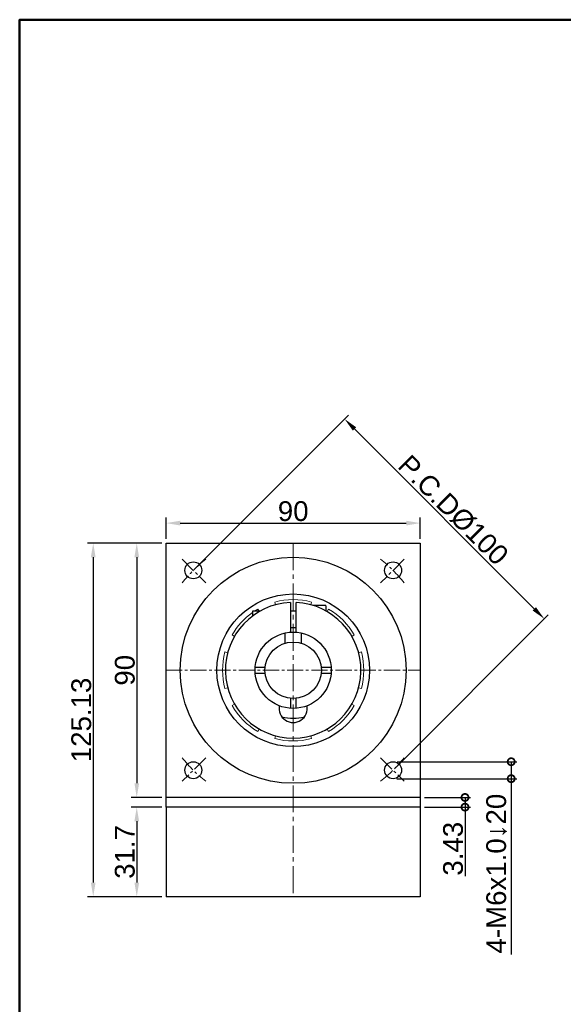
# Model space of a CAD drawing. Header units: millimetres. Extents: x 2723 to 3595, y 721 to 1332.
# Tile 2 of 8: x 2723 to 2916, y 984 to 1332. Entities that reach past the tile are written whole.
import ezdxf

# ---------------------------------------------------------------- set-up
doc = ezdxf.new("R2010")
doc.units = ezdxf.units.MM
doc.linetypes.add('CENTER2', pattern=[28.575, 19.05, -3.175, 3.175, -3.175])
for name, color, linetype, lineweight in [('中心線', 6, 'CENTER2', 5), ('圖框', 7, 'Continuous', 50), ('標註', 4, 'Continuous', 13)]:
    doc.layers.add(name, color=color, linetype=linetype, lineweight=lineweight)
doc.layers.add('產品', color=7, linetype='Continuous')
doc.styles.get("Standard").update_dxf_attribs({"font": 'arial.ttf'})
doc.dimstyles.new('yuetai', dxfattribs={"dimtxt": 7, "dimasz": 5, "dimexe": 2, "dimexo": 1.5, "dimtad": 1, "dimdsep": 46, "dimtxsty": 'Standard', "dimcen": 0, "dimadec": 0, "dimazin": 0, "dimtfac": 1, "dimtmove": 0, "dimatfit": 3, "dimfxl": 1, "dimarcsym": 0})

# ---------------------------------------------------------------- blocks, each defined once
blk = doc.blocks.new('標題欄框 下標註')
at = {"layer": '圖框'}
blk.add_lwpolyline([(2.28, 89.91), (287.28, 89.91), (287.28, 273.91), (2.28, 273.91)], close=True, dxfattribs=at)
blk = doc.blocks.new('*D11')
at = {"layer": 'Defpoints', "color": 0, "transparency": 16777216}
for p in [(2865.04, 1154.27), (2775.04, 1147.2), (2865.04, 1147.2)]:
    blk.add_point(p, dxfattribs=at)
at = {"layer": '標註', "color": 0, "lineweight": -2, "transparency": 16777216}
for p, q in [((2775.04, 1148.7), (2775.04, 1156.27)), ((2780.04, 1154.27), (2860.04, 1154.27)), ((2865.04, 1148.7), (2865.04, 1156.27))]:
    blk.add_line(p, q, dxfattribs=at)
at = {"layer": '標註', "color": 0, "transparency": 16777216}
for points in [[(2780.04, 1155.1), (2780.04, 1153.43), (2775.04, 1154.27)], [(2860.04, 1155.1), (2860.04, 1153.43), (2865.04, 1154.27)]]:
    blk.add_solid(points, dxfattribs=at)
at = {"layer": '標註', "color": 0, "transparency": 16777216, "insert": (2820.04, 1158.46), "char_height": 7, "attachment_point": 5}
blk.add_mtext('90', dxfattribs=at)
blk = doc.blocks.new('*D13')
at = {"layer": 'Defpoints', "color": 0, "transparency": 16777216}
for p in [(2775.04, 1147.2), (2764.66, 1057.2), (2775.04, 1057.2)]:
    blk.add_point(p, dxfattribs=at)
at = {"layer": '標註', "color": 0, "lineweight": -2, "transparency": 16777216}
for p, q in [((2773.54, 1147.2), (2762.66, 1147.2)), ((2764.66, 1142.2), (2764.66, 1062.2)), ((2773.54, 1057.2), (2762.66, 1057.2))]:
    blk.add_line(p, q, dxfattribs=at)
at = {"layer": '標註', "color": 0, "transparency": 16777216}
for points in [[(2763.83, 1142.2), (2765.49, 1142.2), (2764.66, 1147.2)], [(2763.83, 1062.2), (2765.49, 1062.2), (2764.66, 1057.2)]]:
    blk.add_solid(points, dxfattribs=at)
at = {"layer": '標註', "color": 0, "transparency": 16777216, "insert": (2760.46, 1102.2), "char_height": 7, "attachment_point": 5, "rotation": 90}
blk.add_mtext('90', dxfattribs=at)
blk = doc.blocks.new('*D14')
at = {"layer": 'Defpoints', "color": 0, "transparency": 16777216}
for p in [(2838.23, 1191.11), (2784.68, 1137.55), (2855.39, 1066.84)]:
    blk.add_point(p, dxfattribs=at)
at = {"layer": '標註', "color": 0, "lineweight": -2, "transparency": 16777216}
for p, q in [((2785.74, 1138.61), (2839.65, 1192.52)), ((2905.41, 1123.93), (2841.77, 1187.57)), ((2856.45, 1067.9), (2910.36, 1121.81))]:
    blk.add_line(p, q, dxfattribs=at)
at = {"layer": '標註', "color": 0, "transparency": 16777216}
for points in [[(2842.36, 1188.16), (2841.18, 1186.98), (2838.23, 1191.11)], [(2906, 1124.52), (2904.82, 1123.34), (2908.95, 1120.4)]]:
    blk.add_solid(points, dxfattribs=at)
at = {"layer": '標註', "color": 0, "transparency": 16777216, "insert": (2876.7, 1158.86), "char_height": 7, "attachment_point": 5, "rotation": 315}
blk.add_mtext('P.C.DØ100', dxfattribs=at)
blk = doc.blocks.new('*D35')
at = {"layer": 'Defpoints', "color": 0, "transparency": 16777216}
for p in [(2775.04, 1053.77), (2764.66, 1022.07), (2775.04, 1022.07)]:
    blk.add_point(p, dxfattribs=at)
at = {"layer": '標註', "color": 0, "lineweight": -2, "transparency": 16777216}
for p, q in [((2773.54, 1053.77), (2762.66, 1053.77)), ((2764.66, 1048.77), (2764.66, 1027.07)), ((2773.54, 1022.07), (2762.66, 1022.07))]:
    blk.add_line(p, q, dxfattribs=at)
at = {"layer": '標註', "color": 0, "transparency": 16777216}
for points in [[(2763.83, 1048.77), (2765.49, 1048.77), (2764.66, 1053.77)], [(2763.83, 1027.07), (2765.49, 1027.07), (2764.66, 1022.07)]]:
    blk.add_solid(points, dxfattribs=at)
at = {"layer": '標註', "color": 0, "transparency": 16777216, "insert": (2760.46, 1037.92), "char_height": 7, "attachment_point": 5, "rotation": 90}
blk.add_mtext('31.7', dxfattribs=at)
blk = doc.blocks.new('_DotSmall')
at = {"color": 0, "linetype": 'ByBlock', "const_width": 0.5}
blk.add_lwpolyline([(-0.0625, 0, 1), (0.0625, 0, 1)], format="xyb", close=True, dxfattribs=at)
blk = doc.blocks.new('*D38')
at = {"layer": 'Defpoints', "color": 0, "transparency": 16777216}
for p in [(2855.39, 1069.84), (2855.26, 1063.84), (2897.22, 1063.84)]:
    blk.add_point(p, dxfattribs=at)
at = {"layer": '標註', "color": 0, "lineweight": -2, "transparency": 16777216}
for p, q in [((2856.89, 1069.84), (2899.22, 1069.84)), ((2897.22, 1069.84), (2897.22, 1063.84)), ((2856.76, 1063.84), (2899.22, 1063.84)), ((2897.22, 1063.84), (2897.22, 1001.66))]:
    blk.add_line(p, q, dxfattribs=at)
at = {"layer": '標註', "color": 0, "lineweight": -2, "transparency": 16777216, "xscale": 5, "yscale": 5, "zscale": 5}
for p, rotation in [((2897.22, 1069.84), 90), ((2897.22, 1063.84), 270)]:
    blk.add_blockref('_DotSmall', p, dxfattribs=dict(at, rotation=rotation))
at = {"layer": '標註', "color": 0, "transparency": 16777216, "insert": (2892.05, 1030.25), "char_height": 7, "attachment_point": 5, "rotation": 90}
blk.add_mtext('4-M6x1.0↓20', dxfattribs=at)
blk = doc.blocks.new('*D39')
at = {"layer": 'Defpoints', "color": 0, "transparency": 16777216}
for p in [(2775.04, 1147.2), (2749.25, 1022.07), (2775.04, 1022.07)]:
    blk.add_point(p, dxfattribs=at)
at = {"layer": '標註', "color": 0, "lineweight": -2, "transparency": 16777216}
for p, q in [((2773.54, 1147.2), (2747.25, 1147.2)), ((2749.25, 1142.2), (2749.25, 1027.07)), ((2773.54, 1022.07), (2747.25, 1022.07))]:
    blk.add_line(p, q, dxfattribs=at)
at = {"layer": '標註', "color": 0, "transparency": 16777216}
for points in [[(2748.41, 1142.2), (2750.08, 1142.2), (2749.25, 1147.2)], [(2748.41, 1027.07), (2750.08, 1027.07), (2749.25, 1022.07)]]:
    blk.add_solid(points, dxfattribs=at)
at = {"layer": '標註', "color": 0, "transparency": 16777216, "insert": (2745.04, 1084.63), "char_height": 7, "attachment_point": 5, "rotation": 90}
blk.add_mtext('125.13', dxfattribs=at)
blk = doc.blocks.new('*D41')
at = {"layer": 'Defpoints', "color": 0, "transparency": 16777216}
for p in [(2865.04, 1057.2), (2865.04, 1053.77), (2880.87, 1053.77)]:
    blk.add_point(p, dxfattribs=at)
at = {"layer": '標註', "color": 0, "lineweight": -2, "transparency": 16777216}
for p, q in [((2866.54, 1057.2), (2882.87, 1057.2)), ((2880.87, 1057.2), (2880.87, 1053.77)), ((2866.54, 1053.77), (2882.87, 1053.77)), ((2880.87, 1053.77), (2880.87, 1029.34))]:
    blk.add_line(p, q, dxfattribs=at)
at = {"layer": '標註', "color": 0, "lineweight": -2, "transparency": 16777216, "xscale": 5, "yscale": 5, "zscale": 5}
for p, rotation in [((2880.87, 1057.2), 90), ((2880.87, 1053.77), 270)]:
    blk.add_blockref('_DotSmall', p, dxfattribs=dict(at, rotation=rotation))
at = {"layer": '標註', "color": 0, "transparency": 16777216, "insert": (2876.67, 1039.05), "char_height": 7, "attachment_point": 5, "rotation": 90}
blk.add_mtext('3.43', dxfattribs=at)

msp = doc.modelspace()

# ---------------------------------------------------------------- linework, layer by layer
at = {"layer": '中心線', "ltscale": 0.5}
msp.add_line((2820.036, 1147.197), (2820.036, 1022.067), dxfattribs=at)
at = {"layer": '中心線', "ltscale": 0.3}
for p, q in [((2780.756, 1141.478), (2789.089, 1133.144)), ((2859.317, 1141.478), (2850.972, 1133.133)), ((2775.036, 1102.197), (2865.036, 1102.197)), ((2789.1, 1071.261), (2780.756, 1062.916)), ((2850.972, 1071.261), (2859.317, 1062.916))]:
    msp.add_line(p, q, dxfattribs=at)
for start, end in [(128.22261, 141.77739), (38.22261, 51.77739), (218.22261, 231.77739), (308.22261, 321.77739)]:
    msp.add_arc((2820.036, 1102.197), 50, start, end, dxfattribs=at)
at = {"layer": '產品'}
for p, q in [((2775.036, 1057.197), (2775.036, 1147.197)), ((2775.036, 1147.197), (2865.036, 1147.197)), ((2865.036, 1147.197), (2865.036, 1057.197)), ((2819.036, 1126.176), (2819.036, 1115.66)), ((2821.036, 1115.66), (2821.036, 1126.176)), ((2831.436, 1125.147), (2827.057, 1125.147)), ((2831.636, 1124.947), (2831.636, 1123.207)), ((2817.036, 1115.359), (2817.036, 1111.736)), ((2823.036, 1111.736), (2823.036, 1115.359)), ((2810.086, 1103.197), (2806.573, 1103.197)), ((2806.573, 1101.197), (2810.086, 1101.197)), ((2833.499, 1103.197), (2829.986, 1103.197)), ((2829.986, 1101.197), (2833.499, 1101.197)), ((2819.036, 1092.247), (2819.036, 1088.734)), ((2821.036, 1088.734), (2821.036, 1092.247)), ((2775.036, 1053.767), (2775.036, 1057.197)), ((2865.036, 1057.197), (2775.036, 1057.197)), ((2865.036, 1057.197), (2865.036, 1053.767)), ((2865.036, 1053.767), (2775.036, 1053.767)), ((2775.036, 1053.767), (2775.036, 1022.067)), ((2865.036, 1053.767), (2865.036, 1022.067)), ((2865.036, 1022.067), (2775.036, 1022.067))]:
    msp.add_line(p, q, dxfattribs=at)
at = {"layer": '產品', "lineweight": 5}
for p, q in [((2813.825, 1125.379), (2813.566, 1126.345)), ((2826.507, 1126.345), (2826.248, 1125.379)), ((2807.536, 1123.847), (2807.941, 1123.147)), ((2832.036, 1122.981), (2832.536, 1123.847)), ((2799.252, 1114.197), (2798.386, 1114.697)), ((2841.687, 1114.697), (2840.821, 1114.197)), ((2795.888, 1108.667), (2796.854, 1108.409)), ((2843.218, 1108.409), (2844.184, 1108.667)), ((2796.854, 1095.985), (2795.888, 1095.726)), ((2844.184, 1095.726), (2843.218, 1095.985)), ((2798.386, 1089.697), (2799.252, 1090.197)), ((2840.821, 1090.197), (2841.687, 1089.697)), ((2808.036, 1081.412), (2807.536, 1080.546)), ((2832.536, 1080.546), (2832.036, 1081.412)), ((2813.566, 1078.049), (2813.825, 1079.015)), ((2826.248, 1079.015), (2826.507, 1078.049))]:
    msp.add_line(p, q, dxfattribs=at)
at = {"layer": '產品', "ltscale": 5}
for p, q in [((2805.636, 1123.147), (2805.636, 1121.397)), ((2808.328, 1123.147), (2805.636, 1123.147)), ((2821.036, 1123.147), (2819.036, 1123.147)), ((2821.036, 1117.247), (2819.036, 1117.247))]:
    msp.add_line(p, q, dxfattribs=at)
at = {"layer": '產品'}
for centre, radius in [((2820.036, 1102.197), 40), ((2784.681, 1137.552), 3), ((2784.681, 1137.552), 3), ((2855.392, 1137.552), 3), ((2855.392, 1137.552), 3), ((2820.036, 1102.197), 27), ((2820.036, 1102.197), 10), ((2784.681, 1066.842), 3), ((2784.681, 1066.842), 3), ((2855.392, 1066.842), 3), ((2855.392, 1066.842), 3)]:
    msp.add_circle(centre, radius, dxfattribs=at)
at = {"layer": '產品', "ltscale": 5}
msp.add_circle((2820.036, 1102.197), 13.5, dxfattribs=at)
at = {"layer": '產品'}
for centre, radius, start, end in [((2820.036, 1102.197), 24, 92.38802, 87.61198), ((2831.436, 1124.947), 0.2, 0, 90), ((2820.036, 1088.697), 5, 169.32807, 10.67193), ((2820.036, 1102.197), 17, 256.4638, 283.5362)]:
    msp.add_arc(centre, radius, start, end, dxfattribs=at)
at = {"layer": '產品', "lineweight": 5}
for start, end in [(75, 105), (125.16969, 150), (120, 123.06985), (30, 60), (165, 195), (345, 15), (210, 240), (300, 330), (255, 285)]:
    msp.add_arc((2820.036, 1102.197), 25, start, end, dxfattribs=at)

# ---------------------------------------------------------------- block references
at = {"layer": '圖框', "xscale": 3.057730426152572, "yscale": 3.057730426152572, "zscale": 3.057730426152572}
msp.add_blockref('標題欄框 下標註', (2716.227, 494.849), dxfattribs=at)
msp.add_blockref('標題欄框 下標註', (2716.227, 494.849), dxfattribs=at)

# ---------------------------------------------------------------- dimensions: what is measured, and where the dimension line sits
at = {"layer": '標註'}
dim = msp.add_aligned_dim(p1=(2855.392, 1066.842), p2=(2784.681, 1137.552), distance=-75.737, text='P.C.DØ<>', dimstyle='yuetai', dxfattribs=at)
dim.commit()
dim.dimension.update_dxf_attribs({"geometry": '*D14', "text_midpoint": (2876.698, 1158.858)})
dim = msp.add_linear_dim(base=(2865.036, 1154.266), p1=(2775.036, 1147.197), p2=(2865.036, 1147.197), dimstyle='yuetai', dxfattribs=at)
dim.commit()
dim.dimension.update_dxf_attribs({"geometry": '*D11', "text_midpoint": (2820.036, 1158.465)})
for base, p1, p2, picture, middle in [((2749.246, 1022.067), (2775.036, 1147.197), (2775.036, 1022.067), '*D39', (2745.045, 1084.632)), ((2764.66, 1057.197), (2775.036, 1147.197), (2775.036, 1057.197), '*D13', (2760.461, 1102.197)), ((2764.66, 1022.067), (2775.036, 1053.767), (2775.036, 1022.067), '*D35', (2760.459, 1037.917))]:
    dim = msp.add_linear_dim(base=base, p1=p1, p2=p2, angle=90, dimstyle='yuetai', dxfattribs=at)
    dim.commit()
    dim.dimension.update_dxf_attribs({"geometry": picture, "text_midpoint": middle})
dim = msp.add_linear_dim(base=(2897.216, 1063.845), p1=(2855.392, 1069.842), p2=(2855.255, 1063.845), angle=270, text='4-M<>x1.0↓20', dimstyle='yuetai', override={"dimblk1": 'DotSmall', "dimblk2": 'DotSmall', "dimsah": 1}, dxfattribs=at)
dim.commit()
dim.dimension.update_dxf_attribs({"geometry": '*D38', "text_midpoint": (2892.053, 1030.251)})
dim = msp.add_linear_dim(base=(2880.87, 1053.767), p1=(2865.036, 1057.197), p2=(2865.036, 1053.767), angle=90, dimstyle='yuetai', override={"dimblk1": 'DotSmall', "dimblk2": 'DotSmall', "dimsah": 1}, dxfattribs=at)
dim.commit()
dim.dimension.update_dxf_attribs({"geometry": '*D41', "text_midpoint": (2876.669, 1039.053)})

doc.saveas('drawing.dxf')
